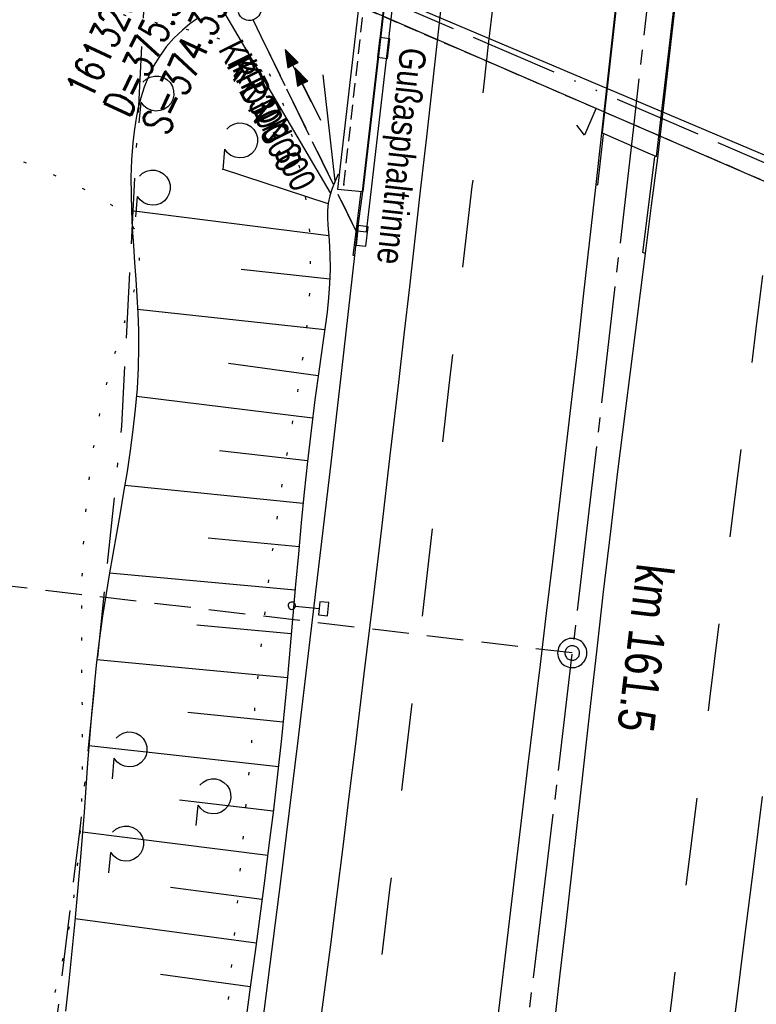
# Model space of a CAD drawing. Extents: x 510932 to 511602, y 463659 to 464636.
# Tile 21 of 81: x 511259 to 511309, y 464008 to 464076. Entities that reach past the tile are written whole.
import ezdxf

# ---------------------------------------------------------------- set-up
doc = ezdxf.new("R2010")
doc.units = 0
doc.header["$LTSCALE"] = 10
doc.header["$MEASUREMENT"] = 0
for name, pattern in [('ACAD_ISO13W100', [36, 12, -3, 12, -3, 0, -3, 0, -3]), ('ACAD_ISO16W100', [73, 15, -6.5, 15, -6.5, 15, -7, 1, -7]), ('ACHSE', [5.5, 4, -0.5, 0.5, -0.5]), ('LT00', [0]), ('LT02', [0.4, 0.2, -0.2]), ('LT07', [0.22, 0.02, -0.2]), ('LT12', [0.4, 0.3, -0.1]), ('LT17', [0.15, 0.1, -0.05]), ('STRICHLINIE2', [0.375, 0.25, -0.125])]:
    doc.linetypes.add(name, pattern=pattern)
doc.layers.get('0').update_dxf_attribs({"linetype": 'LT00'})
for name, color, linetype in [('--EK_FBR', 1, 'LT00'), ('--EK_Halt-Pfeil', 4, 'LT00'), ('--EK_Haltung', 7, 'STRICHLINIE2'), ('--EK_Haltung-Text', 140, 'LT00'), ('--EK_Schacht-Text', 5, 'LT00'), ('--EK_ST-93-1', 30, 'LT17'), ('--EL_DFK_AB_L', 21, 'LT00'), ('--EL_Halt-Pfeil', 4, 'LT00'), ('--EL_Haltung', 182, 'STRICHLINIE2'), ('--EL_Haltung-Text', 182, 'LT00'), ('-AX-093', 35, 'ACHSE'), ('-ST-93-1', 250, 'LT00'), ('-ST-93-5', 250, 'LT00'), ('BAB-KABEL', 220, 'ACAD_ISO16W100'), ('DFK_AB_L', 21, 'LT00'), ('DFK_KATASTER', 250, 'LT00'), ('DL', 182, 'LT12'), ('DL_PFEIL', 201, 'LT00'), ('DL_TEXT', 182, 'LT00'), ('GASLTG', 250, 'ACAD_ISO13W100'), ('GEHOELZ_SYMB', 252, 'Continuous'), ('RINNE_TEXT', 11, 'Continuous'), ('V104_AFBR_BAB', 250, 'LT00'), ('V104_BOESCH', 250, 'LT00'), ('V104_BOSCHUNG', 250, 'LT00'), ('V104_BR_KAPPE', 30, 'LT00'), ('V104_BR_WID', 30, 'LT17'), ('V104_GEHOELZ', 250, 'LT07'), ('V104_H_BORD', 8, 'LT00'), ('V104_LD_MARK', 250, 'LT00'), ('V104_LG_MARK', 250, 'LT02'), ('V104_RINNE', 182, 'LT00'), ('V104_SCHILD_K', 1, 'LT00'), ('V104_SINKK', 182, 'LT00'), ('V104_UK_DURCH', 182, 'LT00'), ('V104_VERDECKT', 253, 'LT00')]:
    doc.layers.add(name, color=color, linetype=linetype)
doc.styles.add('Arial', font='ARIAL.TTF')
doc.styles.add('Arial Fett', font='txt', dxfattribs={"width": 0.8})
doc.styles.add('Haltungsbeschriftung', font='ARIAL.TTF', dxfattribs={"width": 0.75})
doc.styles.add('schachtbeschriftung', font='romans.shx', dxfattribs={"width": 0.75, "height": 2})

# ---------------------------------------------------------------- blocks, each defined once
blk = doc.blocks.new('SYMB7052')
at = {"color": 0, "linetype": 'ByBlock'}
blk.add_lwpolyline([(0, 0), (0, 0.196), (0.076, 0.156)], dxfattribs=at)
blk = doc.blocks.new('SYMB1263')
at = {"color": 0, "linetype": 'ByBlock'}
for p, q in [((0.014231, 0.098982), (-0.014231, 0.098982)), ((-0.014231, -0.098982), (0.014232, -0.098982))]:
    blk.add_line(p, q, dxfattribs=at)
for points in [[(0, 0.1), (0, 0.75), (0.18, 0.75), (0.18, 1), (-0.18, 1), (-0.18, 0.75), (0, 0.75)], [(-0.014231, 0.098982), (-0.041542, 0.090963), (-0.065486, 0.075575), (-0.084125, 0.054064), (-0.095949, 0.028173), (-0.1, 0)], [(-0.1, 0), (-0.095949, -0.028173), (-0.084125, -0.054064), (-0.065486, -0.075575), (-0.041541, -0.090963), (-0.014231, -0.098982)], [(0.1, 0), (0.095949, 0.028173), (0.084125, 0.054064), (0.065486, 0.075575), (0.041541, 0.090963), (0.014231, 0.098982)], [(0.014232, -0.098982), (0.041542, -0.090963), (0.065486, -0.075575), (0.084125, -0.054064), (0.095949, -0.028173), (0.1, 0)]]:
    blk.add_lwpolyline(points, dxfattribs=at)
blk = doc.blocks.new('SYMB0011')
at = {"color": 0, "linetype": 'ByBlock'}
for p, q in [((0.5, 0), (-0.5, 0)), ((0, 0.5), (0, -0.5))]:
    blk.add_line(p, q, dxfattribs=at)
blk = doc.blocks.new('GEHOELZ_SYMB')
at = {"layer": 'GEHOELZ_SYMB'}
blk.add_line((0, 0), (1.4, 0), dxfattribs=at)
blk.add_lwpolyline([(-1.388, 0.017), (-1.612, 0.221), (-1.778, 0.474), (-1.876, 0.761), (-1.898, 1.063), (-1.844, 1.361), (-1.718, 1.636), (-1.526, 1.87), (-1.282, 2.05), (-1, 2.162), (-0.7, 2.2), (-0.4, 2.162), (-0.118, 2.05), (0.126, 1.87), (0.318, 1.636), (0.444, 1.361), (0.498, 1.063), (0.476, 0.761), (0.378, 0.474), (0.212, 0.221), (-0.012, 0.017)], dxfattribs=at)
blk = doc.blocks.new('SYMB0652')
at = {"color": 0, "linetype": 'ByBlock'}
blk.add_lwpolyline([(-0.15, -0.075), (0.15, -0.075), (0.15, 0.075), (-0.15, 0.075), (-0.15, -0.075)], dxfattribs=at)
blk = doc.blocks.new('SYMB1107')
at = {"color": 0, "linetype": 'ByBlock'}
for points in [[(-0.2, 0), (-0.196157, 0.039018), (-0.184776, 0.076537), (-0.166294, 0.111114), (-0.141421, 0.141421), (-0.111114, 0.166294), (-0.076537, 0.184776), (-0.039018, 0.196157), (0, 0.2)], [(0, 0.2), (0.039018, 0.196157), (0.076537, 0.184776), (0.111114, 0.166294), (0.141421, 0.141421), (0.166294, 0.111114), (0.184776, 0.076537), (0.196157, 0.039018), (0.2, 0)]]:
    blk.add_lwpolyline(points, dxfattribs=at)
blk = doc.blocks.new('SYMB0070')
at = {"color": 0, "linetype": 'ByBlock'}
for p, q in [((-0.5, 0), (0.2, 0)), ((0.5, 0), (0.2, 0.1)), ((0.2, 0.1), (0.2, 0)), ((0.468, 0), (0.21, 0.086)), ((0.21, 0.086), (0.21, -0.086)), ((0.21, -0.086), (0.468, 0)), ((0.22, -0.072), (0.437, 0)), ((0.23, -0.058), (0.405, 0)), ((0.24, -0.045), (0.374, 0)), ((0.342, 0), (0.25, 0.031)), ((0.25, 0.031), (0.25, -0.031)), ((0.25, -0.031), (0.342, 0)), ((0.26, -0.017), (0.31, 0)), ((0.27, -0.003), (0.279, 0))]:
    blk.add_line(p, q, dxfattribs=at)
for points in [[(0.2, 0), (0.2, -0.1), (0.5, 0)], [(0.437, 0), (0.22, 0.072), (0.22, -0.072)], [(0.405, 0), (0.23, 0.058), (0.23, -0.058)], [(0.374, 0), (0.24, 0.045), (0.24, -0.045)], [(0.31, 0), (0.26, 0.017), (0.26, -0.017)], [(0.279, 0), (0.27, 0.003), (0.27, -0.003)]]:
    blk.add_lwpolyline(points, dxfattribs=at)
blk = doc.blocks.new('SYMB2')
at = {"color": 0, "linetype": 'ByBlock', "flags": 128}
for points in [[(-0.031395, 0.499013), (-0.093691, 0.491144), (-0.154509, 0.475528), (-0.21289, 0.452414), (-0.267913, 0.422164), (-0.318712, 0.385257), (-0.364484, 0.342274), (-0.404509, 0.293893), (-0.438154, 0.240877), (-0.464888, 0.184062), (-0.484292, 0.124345), (-0.496058, 0.062667), (-0.5, 0)], [(0.5, 0), (0.496057, 0.062667), (0.484292, 0.124345), (0.464888, 0.184062), (0.438153, 0.240877), (0.404509, 0.293893), (0.364484, 0.342274), (0.318712, 0.385257), (0.267913, 0.422164), (0.21289, 0.452414), (0.154509, 0.475528), (0.093691, 0.491144), (0.031395, 0.499013), (-0.031395, 0.499013)], [(-0.5, 0), (-0.496058, -0.062667), (-0.484292, -0.124345), (-0.464888, -0.184062), (-0.438154, -0.240877), (-0.404509, -0.293893), (-0.364485, -0.342274), (-0.318712, -0.385257), (-0.267914, -0.422164), (-0.21289, -0.452414), (-0.154509, -0.475529), (-0.093691, -0.491144), (-0.031395, -0.499014), (0.031395, -0.499014)], [(0.031395, -0.499014), (0.093691, -0.491144), (0.154509, -0.475529), (0.21289, -0.452414), (0.267914, -0.422164), (0.318712, -0.385257), (0.364485, -0.342274), (0.404509, -0.293893), (0.438154, -0.240877), (0.464889, -0.184062), (0.484292, -0.124345), (0.496058, -0.062667), (0.5, 0)]]:
    blk.add_lwpolyline(points, dxfattribs=at)

msp = doc.modelspace()

# ---------------------------------------------------------------- linework, layer by layer
at = {"layer": '--EK_FBR'}
for points in [[(511299.841, 464079.6), (511298.526, 464067.893), (511298.141, 464064.396), (511297.72, 464060.579), (511297.295, 464056.762), (511296.865, 464052.946), (511296.429, 464049.131), (511296.02, 464045.621), (511295.605, 464042.112), (511295.186, 464038.603), (511294.763, 464035.095), (511294.339, 464031.586), (511293.915, 464028.078), (511293.492, 464024.57), (511293.01, 464020.549), (511292.529, 464016.527), (511292.048, 464012.505), (511291.564, 464008.484), (511291.074, 464004.464)], [(511303.814, 464078.936), (511302.355, 464066.221), (511301.94, 464062.948), (511301.523, 464059.675), (511301.177, 464056.98), (511300.83, 464054.284), (511300.486, 464051.589), (511300.145, 464048.893), (511299.638, 464044.785), (511299.144, 464040.676), (511298.661, 464036.565), (511298.186, 464032.453), (511297.718, 464028.341), (511297.254, 464024.228), (511296.867, 464020.785), (511296.48, 464017.343), (511296.092, 464013.901), (511295.7, 464010.459), (511295.303, 464007.018)], [(511275.409, 464007.174), (511276.016, 464011.981), (511276.618, 464016.789), (511277.215, 464021.597), (511277.805, 464026.406), (511278.568, 464032.721), (511279.319, 464039.038), (511280.058, 464045.356), (511280.787, 464051.675), (511281.688, 464059.535), (511281.876, 464061.23)]]:
    msp.add_lwpolyline(points, dxfattribs=at)
at = {"layer": '--EK_FBR', "flags": 128}
msp.add_lwpolyline([(511319.462, 464062.25), (511282.113, 464078.068)], dxfattribs=at)
at = {"layer": '--EK_Haltung'}
msp.add_line((511281.861, 464061.02), (511274.739, 464075.638), dxfattribs=at)
at = {"layer": '--EK_ST-93-1', "ltscale": 2.5}
msp.add_line((511296.537, 464032.377), (511256.807, 464037.099), dxfattribs=at)
at = {"layer": '--EL_DFK_AB_L'}
msp.add_line((511282.958, 464076.182), (511318.242, 464060.898), dxfattribs=at)
at = {"layer": '--EL_Haltung'}
msp.add_line((511281.861, 464061.02), (511274.739, 464075.638), dxfattribs=at)
at = {"layer": '-AX-093', "ltscale": 0.2}
msp.add_lwpolyline([(511311.545, 464168.899), (511308.958, 464143.746), (511306.292, 464118.601), (511303.546, 464093.465), (511300.721, 464068.338), (511297.816, 464043.22), (511294.832, 464018.111), (511291.768, 463993.012), (511288.625, 463967.922), (511285.403, 463942.843), (511282.101, 463917.774), (511278.72, 463892.715), (511275.259, 463867.668), (511271.72, 463842.631), (511268.101, 463817.606), (511264.403, 463792.592), (511260.626, 463767.59), (511256.77, 463742.6), (511252.835, 463717.623), (511248.821, 463692.658), (511247.529, 463684.785)], dxfattribs=at)
at = {"layer": 'BAB-KABEL', "ltscale": 0.03, "flags": 128}
msp.add_lwpolyline([(511317.465, 464607.329), (511317.473, 464606.228), (511316.723, 464592.274), (511316.629, 464590.682), (511316.534, 464580.247), (511316.816, 464565.638), (511316.264, 464552.985), (511315.796, 464537.2), (511315.445, 464531.469), (511315.327, 464529.598), (511314.626, 464523.401), (511311.802, 464485.481), (511308.492, 464450.379), (511305.835, 464420.717), (511305.165, 464407.759), (511306.652, 464404.454), (511304.998, 464384.959), (511303.841, 464369.925), (511300.645, 464352.334), (511298.282, 464339.432), (511296.682, 464319.532), (511291.988, 464294.764), (511287.949, 464273.112), (511283.781, 464252.255), (511281.435, 464241.806), (511280.264, 464232.828), (511294.327, 464230.457), (511294.717, 464228.766), (511293.726, 464222.49), (511287.744, 464190.703), (511285.096, 464177.547), (511281.462, 464159.476), (511275.729, 464140.751), (511269.413, 464120.985), (511266.044, 464112.943), (511255.375, 464088.861), (511267.408, 464079.396), (511265.737, 464047.875), (511262.919, 464020.572), (511259.715, 463994.299), (511255.362, 463960.849), (511252.282, 463940.059), (511247.673, 463921.512), (511241.775, 463907.503), (511231.564, 463882.874), (511247.706, 463873.301), (511242.799, 463840.155), (511239.518, 463814.195), (511229.003, 463807.426), (511220.359, 463795.988), (511228.062, 463774.69), (511221.047, 463738.687), (511215.668, 463709.215), (511211.017, 463688.301)], dxfattribs=at)
at = {"layer": 'DFK_AB_L'}
msp.add_line((511282.958, 464076.182), (511318.242, 464060.898), dxfattribs=at)
at = {"layer": 'DL'}
msp.add_line((511281.861, 464061.02), (511274.739, 464075.638), dxfattribs=at)
at = {"layer": 'GASLTG', "ltscale": 0.05, "flags": 128}
msp.add_lwpolyline([(511203.463, 464214.48), (511201.616, 464203.803), (511199.401, 464193.283), (511199.332, 464192.908), (511196.839, 464179.254), (511182.466, 464184.455), (511179.131, 464178.023), (511178.158, 464178.578), (511177.278, 464179.225), (511170.736, 464169.533), (511170.504, 464169.764), (511165.406, 464160.955), (511160.357, 464153.457), (511178.099, 464141.767), (511195.763, 464129.156), (511214.029, 464115.344), (511220.95, 464110.411), (511230.909, 464102.589), (511240.79, 464097.391), (511263.772, 464086.457), (511282.479, 464077.605), (511323.407, 464059.961), (511351.803, 464047.017), (511381.532, 464036.245), (511418.745, 464023.591), (511468.265, 464014.102), (511492.148, 464010.726), (511494.01, 464010.376), (511507.292, 464008.514)], dxfattribs=at)
at = {"layer": 'V104_AFBR_BAB'}
for points in [[(511299.841, 464079.6), (511298.526, 464067.893), (511298.141, 464064.396), (511297.72, 464060.579), (511297.295, 464056.762), (511296.865, 464052.946), (511296.429, 464049.131), (511296.02, 464045.621), (511295.605, 464042.112), (511295.186, 464038.603), (511294.763, 464035.095), (511294.339, 464031.586), (511293.915, 464028.078), (511293.492, 464024.57), (511293.01, 464020.549), (511292.529, 464016.527), (511292.048, 464012.505), (511291.564, 464008.484), (511291.074, 464004.464)], [(511303.814, 464078.936), (511302.355, 464066.221), (511301.94, 464062.948), (511301.523, 464059.675), (511301.177, 464056.98), (511300.83, 464054.284), (511300.486, 464051.589), (511300.145, 464048.893), (511299.638, 464044.785), (511299.144, 464040.676), (511298.661, 464036.565), (511298.186, 464032.453), (511297.718, 464028.341), (511297.254, 464024.228), (511296.867, 464020.785), (511296.48, 464017.343), (511296.092, 464013.901), (511295.7, 464010.459), (511295.303, 464007.018)], [(511275.409, 464007.174), (511276.016, 464011.981), (511276.618, 464016.789), (511277.215, 464021.597), (511277.805, 464026.406), (511278.568, 464032.721), (511279.319, 464039.038), (511280.058, 464045.356), (511280.787, 464051.675), (511281.688, 464059.535), (511281.876, 464061.23)]]:
    msp.add_lwpolyline(points, dxfattribs=at)
at = {"layer": 'V104_BOESCH'}
for points in [[(511270.947, 464075.729), (511270.414, 464075.359), (511269.91, 464074.947), (511269.33, 464074.391), (511268.802, 464073.787), (511268.33, 464073.143), (511267.918, 464072.461), (511267.578, 464071.769), (511267.293, 464071.052), (511267.059, 464070.313), (511266.869, 464069.558), (511266.718, 464068.79), (511266.603, 464068.015), (511266.516, 464067.236), (511266.431, 464066.064), (511266.392, 464064.893), (511266.393, 464063.725), (511266.425, 464062.558), (511266.481, 464061.393), (511266.554, 464060.23), (511266.636, 464059.068), (511266.719, 464057.907), (511266.797, 464056.748), (511266.86, 464055.59), (511266.902, 464054.433), (511266.916, 464053.277), (511266.885, 464051.86), (511266.806, 464050.445), (511266.684, 464049.03), (511266.525, 464047.616), (511266.336, 464046.203), (511266.122, 464044.79), (511265.89, 464043.377), (511265.646, 464041.964), (511265.395, 464040.55), (511265.144, 464039.136), (511264.898, 464037.722), (511264.664, 464036.306), (511264.448, 464034.889), (511264.222, 464033.22), (511264.024, 464031.549), (511263.85, 464029.877), (511263.696, 464028.204), (511263.556, 464026.53), (511263.427, 464024.855), (511263.304, 464023.18), (511263.182, 464021.506), (511263.057, 464019.832), (511262.924, 464018.158), (511262.747, 464016.106), (511262.554, 464014.055), (511262.349, 464012.005), (511262.136, 464009.955), (511261.918, 464007.906)], [(511280.555, 464065.1), (511280.338, 464064.611), (511280.138, 464064.119), (511279.973, 464063.622), (511279.859, 464063.117), (511279.809, 464062.623), (511279.807, 464062.121), (511279.836, 464061.614), (511279.883, 464061.104), (511279.93, 464060.593), (511279.985, 464059.601), (511279.992, 464058.614), (511279.956, 464057.631), (511279.885, 464056.65), (511279.785, 464055.672), (511279.664, 464054.696), (511279.529, 464053.721), (511279.386, 464052.747), (511279.243, 464051.773), (511278.954, 464049.675), (511278.692, 464047.575), (511278.452, 464045.473), (511278.231, 464043.37), (511278.025, 464041.265), (511277.83, 464039.159), (511277.642, 464037.053), (511277.456, 464034.946), (511277.27, 464032.84), (511277.079, 464030.734), (511276.879, 464028.629), (511276.667, 464026.526), (511276.402, 464024.097), (511276.119, 464021.669), (511275.82, 464019.243), (511275.51, 464016.819), (511275.19, 464014.395), (511274.866, 464011.972), (511274.539, 464009.549), (511274.214, 464007.125)]]:
    msp.add_lwpolyline(points, dxfattribs=at)
at = {"layer": 'V104_BOSCHUNG'}
for p, q in [((511280.033, 464063.821), (511272.576, 464076.486)), ((511280.335, 464064.611), (511279.51, 464071.874)), ((511279.852, 464063.07), (511272.648, 464065.44)), ((511279.904, 464060.881), (511266.424, 464062.591)), ((511279.97, 464057.915), (511273.914, 464058.59)), ((511279.631, 464054.454), (511266.847, 464055.854)), ((511279.179, 464051.322), (511273.046, 464052.151)), ((511278.794, 464048.413), (511266.764, 464049.91)), ((511278.457, 464045.51), (511272.441, 464046.181)), ((511278.154, 464042.59), (511265.964, 464043.819)), ((511277.874, 464039.642), (511271.658, 464040.229)), ((511277.609, 464036.68), (511264.916, 464037.825)), ((511277.346, 464033.691), (511270.894, 464034.273)), ((511277.074, 464030.678), (511264.064, 464031.903)), ((511276.781, 464027.64), (511270.273, 464028.305)), ((511276.459, 464024.605), (511263.517, 464026.032)), ((511276.106, 464021.56), (511269.702, 464022.331)), ((511275.732, 464018.544), (511263.081, 464020.145)), ((511275.341, 464015.531), (511269.092, 464016.36)), ((511274.943, 464012.544), (511262.569, 464014.213)), ((511274.542, 464009.571), (511268.406, 464010.398))]:
    msp.add_line(p, q, dxfattribs=at)
at = {"layer": 'V104_BR_KAPPE'}
for points in [[(511287.5, 464110.491), (511285.793, 464110.608), (511284.557, 464099.266), (511282.59, 464082.211), (511280.5, 464064.063), (511282.209, 464063.909), (511284.299, 464082.042), (511286.273, 464099.445), (511287.5, 464110.491)], [(511298.572, 464067.924), (511299.878, 464067.345), (511301.55, 464066.618), (511302.291, 464066.303), (511303.773, 464078.948), (511305.105, 464090.429), (511303.999, 464090.874), (511302.217, 464091.688), (511301.385, 464092.047), (511299.89, 464079.557), (511298.572, 464067.924)]]:
    msp.add_lwpolyline(points, dxfattribs=at)
at = {"layer": 'V104_BR_WID'}
msp.add_lwpolyline([(511280.937, 464064.365), (511282.29, 464076.455), (511319.008, 464060.59), (511317.626, 464048.737)], dxfattribs=at)
at = {"layer": 'V104_GEHOELZ', "flags": 128}
msp.add_lwpolyline([(511211.675, 464089.159), (511211.846, 464089.707), (511212, 464090.261), (511212.127, 464090.821), (511212.219, 464091.391), (511212.264, 464091.973), (511212.254, 464092.569), (511212.189, 464093.127), (511212.071, 464093.686), (511211.903, 464094.233), (511211.686, 464094.756), (511211.422, 464095.242), (511211.113, 464095.678), (511210.761, 464096.052), (511210.369, 464096.35), (511209.927, 464096.569), (511209.448, 464096.706), (511208.939, 464096.773), (511208.403, 464096.78), (511207.845, 464096.74), (511207.27, 464096.663), (511206.683, 464096.561), (511206.089, 464096.444), (511205.492, 464096.324), (511204.24, 464096.092), (511203, 464095.889), (511201.773, 464095.705), (511200.562, 464095.535), (511199.368, 464095.37), (511198.194, 464095.202), (511197.041, 464095.025), (511195.912, 464094.831), (511194.809, 464094.611), (511193.733, 464094.36), (511192.686, 464094.068), (511191.672, 464093.729), (511190.69, 464093.334), (511189.745, 464092.877), (511188.837, 464092.35), (511187.914, 464091.706), (511187.035, 464090.981), (511186.197, 464090.181), (511185.4, 464089.312), (511184.642, 464088.381), (511183.921, 464087.394), (511183.236, 464086.358), (511182.586, 464085.278), (511181.969, 464084.162), (511181.383, 464083.017), (511180.828, 464081.847), (511180.301, 464080.66), (511179.801, 464079.463), (511179.327, 464078.261), (511178.574, 464076.214), (511177.888, 464074.171), (511177.264, 464072.134), (511176.7, 464070.1), (511176.191, 464068.07), (511175.733, 464066.042), (511175.323, 464064.015), (511174.957, 464061.99), (511174.632, 464059.965), (511174.342, 464057.939), (511174.086, 464055.913), (511173.858, 464053.884), (511173.655, 464051.853), (511173.474, 464049.819), (511173.31, 464047.781), (511173.115, 464045.084), (511172.941, 464042.379), (511172.785, 464039.667), (511172.645, 464036.95), (511172.517, 464034.226), (511172.398, 464031.498), (511172.286, 464028.766), (511172.178, 464026.031), (511172.07, 464023.293), (511171.961, 464020.553), (511171.846, 464017.811), (511171.724, 464015.069), (511171.591, 464012.328), (511171.445, 464009.586), (511171.282, 464006.847), (511171.099, 464004.109), (511170.895, 464001.374), (511170.665, 463998.643), (511170.396, 463995.793), (511170.099, 463992.948), (511169.776, 463990.106), (511169.43, 463987.269), (511169.063, 463984.434), (511168.678, 463981.603), (511168.277, 463978.775), (511167.862, 463975.95), (511167.437, 463973.127), (511167.003, 463970.306), (511166.563, 463967.487), (511166.152, 463964.871), (511165.74, 463962.255), (511165.333, 463959.638), (511164.932, 463957.019), (511164.542, 463954.396), (511164.166, 463951.769), (511163.807, 463949.136), (511163.469, 463946.496), (511163.174, 463944.027), (511162.899, 463941.553), (511162.642, 463939.077), (511162.401, 463936.603), (511162.175, 463934.131), (511161.964, 463931.665), (511161.764, 463929.208), (511161.576, 463926.762), (511161.397, 463924.33), (511161.276, 463922.619), (511161.16, 463920.912), (511161.052, 463919.206), (511160.952, 463917.496), (511160.862, 463915.779), (511160.785, 463914.051), (511160.72, 463912.307), (511160.67, 463910.545), (511160.637, 463908.759), (511160.622, 463906.947), (511160.626, 463905.104), (511160.638, 463904.096), (511160.662, 463903.084), (511160.705, 463902.073), (511160.772, 463901.07), (511160.871, 463900.081), (511161.006, 463899.11), (511161.185, 463898.164), (511161.414, 463897.249), (511161.698, 463896.371), (511162.045, 463895.535), (511162.459, 463894.747), (511162.948, 463894.014), (511163.522, 463893.332), (511164.171, 463892.707), (511164.887, 463892.136), (511165.663, 463891.615), (511166.491, 463891.139), (511167.364, 463890.704), (511168.274, 463890.308), (511169.215, 463889.946), (511170.177, 463889.613), (511171.155, 463889.307), (511172.139, 463889.023), (511173.124, 463888.757), (511174.939, 463888.302), (511176.731, 463887.897), (511178.505, 463887.542), (511180.262, 463887.239), (511182.009, 463886.988), (511183.747, 463886.789), (511185.482, 463886.642), (511187.217, 463886.548), (511188.955, 463886.508), (511190.424, 463886.515), (511191.898, 463886.555), (511193.377, 463886.621), (511194.86, 463886.71), (511196.347, 463886.814), (511197.838, 463886.929), (511199.331, 463887.048), (511200.828, 463887.166), (511202.328, 463887.278), (511203.829, 463887.378), (511205.333, 463887.461), (511206.838, 463887.52), (511208.344, 463887.551), (511209.852, 463887.547), (511211.36, 463887.503), (511212.868, 463887.414), (511214.376, 463887.273), (511215.884, 463887.076), (511216.747, 463886.937), (511217.608, 463886.786), (511218.469, 463886.632), (511219.327, 463886.483), (511220.183, 463886.347), (511221.035, 463886.233), (511221.884, 463886.15), (511222.728, 463886.106), (511223.567, 463886.109), (511224.401, 463886.168), (511225.466, 463886.336), (511226.518, 463886.604), (511227.554, 463886.964), (511228.572, 463887.408), (511229.567, 463887.929), (511230.539, 463888.52), (511231.483, 463889.172), (511232.397, 463889.878), (511233.278, 463890.632), (511234.123, 463891.424), (511234.93, 463892.248), (511235.696, 463893.096), (511236.708, 463894.329), (511237.637, 463895.596), (511238.489, 463896.897), (511239.27, 463898.233), (511239.985, 463899.604), (511240.64, 463901.01), (511241.242, 463902.453), (511241.795, 463903.932), (511242.307, 463905.448), (511242.782, 463907.001), (511243.226, 463908.593), (511243.454, 463909.459), (511243.683, 463910.33), (511243.918, 463911.197), (511244.166, 463912.054), (511244.436, 463912.894), (511244.734, 463913.71), (511245.066, 463914.495), (511245.44, 463915.242), (511245.862, 463915.943), (511246.34, 463916.592), (511246.881, 463917.181), (511247.491, 463917.704), (511248.012, 463918.06), (511248.571, 463918.379), (511249.16, 463918.67), (511249.771, 463918.939), (511250.395, 463919.194), (511251.025, 463919.443), (511251.653, 463919.693), (511252.272, 463919.951), (511252.872, 463920.225), (511253.446, 463920.523), (511253.986, 463920.851), (511254.485, 463921.218), (511254.934, 463921.631), (511255.356, 463922.133), (511255.719, 463922.69), (511256.031, 463923.293), (511256.299, 463923.936), (511256.533, 463924.609), (511256.738, 463925.307), (511256.924, 463926.02), (511257.098, 463926.742), (511257.269, 463927.465), (511257.645, 463928.994), (511258.038, 463930.494), (511258.445, 463931.97), (511258.861, 463933.425), (511259.286, 463934.862), (511259.715, 463936.286), (511260.145, 463937.698), (511260.574, 463939.103), (511260.999, 463940.505), (511261.417, 463941.906), (511261.824, 463943.311), (511262.218, 463944.722), (511262.76, 463946.777), (511263.271, 463948.851), (511263.755, 463950.941), (511264.215, 463953.046), (511264.653, 463955.163), (511265.075, 463957.29), (511265.481, 463959.425), (511265.876, 463961.565), (511266.263, 463963.707), (511266.645, 463965.85), (511267.025, 463967.992), (511267.502, 463970.668), (511267.978, 463973.338), (511268.45, 463976.005), (511268.917, 463978.669), (511269.375, 463981.332), (511269.822, 463983.995), (511270.254, 463986.659), (511270.67, 463989.325), (511271.067, 463991.995), (511271.441, 463994.669), (511271.815, 463997.535), (511272.163, 464000.407), (511272.488, 464003.283), (511272.794, 464006.161), (511273.083, 464009.041), (511273.359, 464011.92), (511273.623, 464014.798), (511273.879, 464017.673), (511274.082, 464019.985), (511274.284, 464022.295), (511274.49, 464024.604), (511274.701, 464026.912), (511274.921, 464029.221), (511275.153, 464031.53), (511275.401, 464033.841), (511275.666, 464036.154), (511275.953, 464038.47), (511276.264, 464040.791), (511276.603, 464043.116), (511276.972, 464045.446), (511277.193, 464046.756), (511277.418, 464048.067), (511277.641, 464049.378), (511277.858, 464050.689), (511278.061, 464052), (511278.245, 464053.308), (511278.403, 464054.615), (511278.531, 464055.918), (511278.621, 464057.217), (511278.668, 464058.512), (511278.666, 464059.801), (511278.609, 464061.084), (511278.491, 464062.361), (511278.352, 464063.364), (511278.177, 464064.365), (511277.97, 464065.367), (511277.737, 464066.374), (511277.482, 464067.388), (511277.212, 464068.412), (511277.041, 464069.039), (511276.858, 464069.662), (511276.656, 464070.271), (511276.427, 464070.856), (511276.164, 464071.409), (511275.86, 464071.919), (511275.393, 464072.509), (511274.85, 464073.021), (511274.24, 464073.462), (511273.569, 464073.842), (511272.846, 464074.169), (511272.079, 464074.451), (511271.274, 464074.698), (511270.44, 464074.918), (511269.585, 464075.119), (511268.716, 464075.31), (511267.841, 464075.501), (511266.968, 464075.698), (511266.104, 464075.912), (511265.257, 464076.151), (511264.093, 464076.545), (511262.975, 464077), (511261.899, 464077.51), (511260.86, 464078.069), (511259.853, 464078.67), (511258.875, 464079.307), (511257.92, 464079.973), (511256.985, 464080.663), (511256.065, 464081.37), (511255.155, 464082.088), (511254.251, 464082.81), (511253.349, 464083.53), (511252.444, 464084.242), (511251.532, 464084.939), (511250.608, 464085.615), (511249.668, 464086.265), (511248.707, 464086.88), (511247.722, 464087.456), (511246.707, 464087.985), (511245.658, 464088.462), (511244.571, 464088.881), (511243.442, 464089.234), (511242.265, 464089.515), (511241.037, 464089.719), (511239.753, 464089.839), (511238.408, 464089.868), (511237.275, 464089.823), (511236.108, 464089.717), (511234.914, 464089.556), (511233.703, 464089.342), (511232.483, 464089.078), (511231.261, 464088.769), (511230.046, 464088.418), (511228.847, 464088.028), (511227.671, 464087.603), (511226.527, 464087.147), (511225.423, 464086.662), (511224.367, 464086.154), (511223.368, 464085.624), (511222.433, 464085.077), (511221.571, 464084.516), (511220.791, 464083.945), (511220.1, 464083.367), (511219.507, 464082.785), (511219.019, 464082.204), (511218.646, 464081.627), (511218.396, 464081.057), (511218.276, 464080.498), (511218.295, 464079.954), (511218.461, 464079.427), (511218.738, 464078.974), (511219.13, 464078.537), (511219.626, 464078.116), (511220.217, 464077.711), (511220.891, 464077.321), (511221.64, 464076.946), (511222.453, 464076.585), (511223.32, 464076.238), (511224.23, 464075.903), (511225.174, 464075.582), (511226.142, 464075.272), (511227.124, 464074.974), (511228.11, 464074.687), (511229.088, 464074.41), (511230.834, 464073.931), (511232.529, 464073.482), (511234.176, 464073.059), (511235.779, 464072.658), (511237.342, 464072.275), (511238.868, 464071.907), (511240.362, 464071.55), (511241.826, 464071.2), (511243.265, 464070.853), (511244.682, 464070.506), (511246.08, 464070.155), (511247.465, 464069.796), (511248.839, 464069.425), (511250.205, 464069.039), (511251.569, 464068.634), (511252.932, 464068.206), (511254.3, 464067.752), (511255.676, 464067.267), (511257.063, 464066.748), (511258.465, 464066.191), (511259.886, 464065.592), (511261.329, 464064.948), (511262.799, 464064.255), (511263.406, 464063.956), (511264.005, 464063.643), (511264.581, 464063.314), (511265.12, 464062.962), (511265.61, 464062.585), (511266.036, 464062.177), (511266.385, 464061.735), (511266.667, 464061.207), (511266.849, 464060.637), (511266.942, 464060.028), (511266.957, 464059.386), (511266.904, 464058.714), (511266.792, 464058.017), (511266.634, 464057.299), (511266.438, 464056.564), (511266.215, 464055.817), (511265.975, 464055.063), (511265.729, 464054.304), (511265.488, 464053.546), (511264.986, 464051.829), (511264.554, 464050.136), (511264.188, 464048.465), (511263.883, 464046.816), (511263.633, 464045.186), (511263.433, 464043.575), (511263.278, 464041.98), (511263.162, 464040.4), (511263.082, 464038.835), (511263.031, 464037.281), (511263.004, 464035.739), (511262.997, 464034.206), (511263.003, 464032.68), (511263.018, 464031.162), (511263.037, 464029.648), (511263.054, 464028.137), (511263.065, 464026.629), (511263.064, 464025.122), (511263.045, 464023.613), (511263.005, 464022.102), (511262.937, 464020.587), (511262.836, 464019.067), (511262.698, 464017.54), (511262.485, 464015.761), (511262.215, 464013.976), (511261.886, 464012.188), (511261.5, 464010.401), (511261.056, 464008.619), (511260.554, 464006.848), (511259.994, 464005.091), (511259.377, 464003.351), (511258.7, 464001.634), (511257.966, 463999.944), (511257.174, 463998.284), (511256.323, 463996.659), (511255.35, 463994.966), (511254.313, 463993.317), (511253.215, 463991.712), (511252.057, 463990.151), (511250.843, 463988.635), (511249.71, 463987.314), (511248.539, 463986.026), (511247.332, 463984.768), (511246.094, 463983.537), (511244.83, 463982.332), (511243.543, 463981.149), (511242.238, 463979.986), (511240.919, 463978.841), (511239.59, 463977.71), (511238.255, 463976.592), (511236.919, 463975.483), (511235.585, 463974.382), (511234.319, 463973.336), (511233.058, 463972.29), (511231.804, 463971.239), (511230.556, 463970.178), (511229.313, 463969.103), (511228.077, 463968.01), (511226.846, 463966.893), (511225.621, 463965.748), (511224.401, 463964.571), (511223.187, 463963.357), (511222.472, 463962.622), (511221.757, 463961.88), (511221.038, 463961.138), (511220.314, 463960.403), (511219.582, 463959.684), (511218.84, 463958.987), (511218.084, 463958.32), (511217.313, 463957.69), (511216.525, 463957.104), (511215.716, 463956.571), (511214.884, 463956.097), (511214.027, 463955.689), (511213.142, 463955.356), (511212.227, 463955.104), (511211.285, 463954.94), (511210.318, 463954.86), (511209.333, 463954.863), (511208.337, 463954.943), (511207.336, 463955.099), (511206.34, 463955.326), (511205.353, 463955.622), (511204.384, 463955.984), (511203.44, 463956.407), (511202.528, 463956.89), (511201.654, 463957.428), (511200.827, 463958.018), (511200.053, 463958.658), (511199.354, 463959.326), (511198.707, 463960.034), (511198.107, 463960.777), (511197.55, 463961.552), (511197.03, 463962.353), (511196.543, 463963.176), (511196.083, 463964.018), (511195.645, 463964.874), (511195.225, 463965.74), (511194.544, 463967.217), (511193.902, 463968.71), (511193.303, 463970.217), (511192.751, 463971.737), (511192.25, 463973.27), (511191.803, 463974.815), (511191.416, 463976.37), (511191.091, 463977.936), (511190.834, 463979.498), (511190.637, 463981.069), (511190.495, 463982.646), (511190.403, 463984.231), (511190.356, 463985.821), (511190.348, 463987.417), (511190.374, 463989.017), (511190.428, 463990.62), (511190.506, 463992.227), (511190.601, 463993.835), (511190.71, 463995.445), (511190.825, 463997.056), (511190.942, 463998.666), (511191.056, 464000.276), (511191.162, 464001.884), (511191.253, 464003.489), (511191.343, 464005.528), (511191.405, 464007.563), (511191.444, 464009.594), (511191.463, 464011.623), (511191.467, 464013.651), (511191.459, 464015.677), (511191.443, 464017.704), (511191.423, 464019.732), (511191.403, 464021.761), (511191.387, 464023.793), (511191.379, 464025.829), (511191.383, 464027.869), (511191.402, 464029.915), (511191.437, 464031.802), (511191.493, 464033.693), (511191.573, 464035.584), (511191.68, 464037.474), (511191.819, 464039.361), (511191.993, 464041.243), (511192.207, 464043.117), (511192.462, 464044.981), (511192.765, 464046.833), (511193.117, 464048.671), (511193.523, 464050.493), (511193.986, 464052.296), (511194.511, 464054.08), (511195.1, 464055.84), (511195.691, 464057.411), (511196.332, 464058.964), (511197.019, 464060.501), (511197.746, 464062.023), (511198.508, 464063.533), (511199.3, 464065.032), (511200.116, 464066.522), (511200.951, 464068.006), (511201.8, 464069.485), (511202.658, 464070.961), (511203.518, 464072.436), (511204.376, 464073.912), (511205.227, 464075.392), (511206.065, 464076.876), (511206.885, 464078.367), (511207.682, 464079.867), (511208.45, 464081.377), (511209.184, 464082.9), (511209.879, 464084.438), (511210.529, 464085.993), (511211.13, 464087.566), (511211.675, 464089.159)], dxfattribs=at)
at = {"layer": 'V104_H_BORD'}
for points in [[(511298.141, 464064.396), (511298.286, 464064.368), (511298.671, 464067.795)], [(511301.523, 464059.675), (511301.365, 464059.739), (511302.18, 464066.29)], [(511281.688, 464059.535), (511281.566, 464059.543), (511282.119, 464063.907)]]:
    msp.add_lwpolyline(points, dxfattribs=at)
at = {"layer": 'V104_LD_MARK'}
for points in [[(511287.818, 464078.731), (511287.404, 464075.037), (511286.987, 464071.344), (511286.57, 464067.65), (511286.152, 464063.957), (511285.782, 464060.68), (511285.412, 464057.404), (511285.04, 464054.128), (511284.665, 464050.852), (511284.087, 464045.878), (511283.499, 464040.904), (511282.904, 464035.932), (511282.303, 464030.96), (511281.697, 464025.989), (511281.277, 464022.562), (511280.855, 464019.135), (511280.426, 464015.709), (511279.991, 464012.284), (511279.547, 464008.861), (511279.091, 464005.438)], [(511300.865, 463955.208), (511301.671, 463961.172), (511302.466, 463967.138), (511303.249, 463973.105), (511304.023, 463979.073), (511304.524, 463982.98), (511305.022, 463986.887), (511305.519, 463990.794), (511306.014, 463994.701), (511306.509, 463998.609), (511307.117, 464003.401), (511307.727, 464008.194), (511308.335, 464012.986), (511308.943, 464017.778), (511309.548, 464022.571)]]:
    msp.add_lwpolyline(points, dxfattribs=at)
at = {"layer": 'V104_LG_MARK', "ltscale": 3, "flags": 128}
for points in [[(511333.09, 464602.857), (511332.999, 464600.622), (511332.904, 464598.387), (511332.809, 464596.299), (511332.709, 464594.211), (511332.606, 464592.123), (511332.505, 464590.035), (511332.406, 464587.947), (511332.303, 464585.658), (511332.204, 464583.368), (511332.103, 464581.079), (511331.924, 464577.218), (511331.733, 464573.357), (511331.533, 464569.497), (511331.326, 464565.637), (511331.115, 464561.778), (511330.902, 464557.918), (511330.65, 464553.347), (511330.398, 464548.777), (511330.144, 464544.206), (511329.889, 464539.636), (511329.63, 464535.066), (511329.282, 464529.034), (511328.928, 464523.002), (511328.568, 464516.971), (511328.203, 464510.94), (511327.867, 464505.443), (511327.529, 464499.946), (511327.19, 464494.45), (511326.85, 464488.953), (511326.528, 464483.725), (511326.205, 464478.497), (511325.88, 464473.269), (511325.552, 464468.041), (511325.219, 464462.814), (511324.902, 464457.915), (511324.581, 464453.017), (511324.257, 464448.119), (511323.93, 464443.221), (511323.603, 464438.323), (511323.267, 464433.298), (511322.929, 464428.274), (511322.588, 464423.249), (511322.242, 464418.226), (511321.89, 464413.202), (511321.562, 464408.617), (511321.229, 464404.033), (511320.891, 464399.449), (511320.551, 464394.865), (511320.209, 464390.281), (511319.86, 464385.613), (511319.51, 464380.946), (511319.157, 464376.279), (511318.8, 464371.612), (511318.439, 464366.945), (511318.085, 464362.441), (511317.728, 464357.938), (511317.367, 464353.435), (511317.004, 464348.933), (511316.64, 464344.43), (511316.228, 464339.334), (511315.815, 464334.237), (511315.4, 464329.141), (511314.983, 464324.045), (511314.562, 464318.949), (511313.941, 464311.517), (511313.311, 464304.086), (511312.671, 464296.655), (511312.102, 464290.14), (511311.526, 464283.625), (511310.944, 464277.111), (511310.357, 464270.598), (511309.778, 464264.222), (511309.197, 464257.846), (511308.614, 464251.47), (511308.03, 464245.094), (511307.583, 464240.211), (511307.136, 464235.328), (511306.687, 464230.446), (511306.235, 464225.563), (511305.78, 464220.681), (511305.308, 464215.671), (511304.832, 464210.662), (511304.353, 464205.653), (511303.871, 464200.645), (511303.389, 464195.636), (511302.817, 464189.696), (511302.243, 464183.755), (511301.666, 464177.816), (511301.086, 464171.876), (511300.499, 464165.923), (511299.909, 464159.97), (511299.316, 464154.018), (511298.721, 464148.066), (511298.237, 464143.229), (511297.752, 464138.392), (511297.265, 464133.555), (511296.774, 464128.719), (511296.277, 464123.883), (511295.827, 464119.555), (511295.371, 464115.228), (511294.906, 464110.902), (511294.433, 464106.577), (511294.103, 464103.614), (511293.771, 464100.651), (511293.438, 464097.689), (511293.108, 464094.726), (511292.792, 464091.859), (511292.479, 464088.992), (511292.166, 464086.125), (511291.851, 464083.258), (511291.533, 464080.392), (511291.181, 464077.272), (511290.825, 464074.153), (511290.466, 464071.034), (511289.684, 464064.244), (511288.901, 464057.454), (511288.116, 464050.664), (511287.147, 464042.329), (511286.17, 464033.994), (511285.186, 464025.661), (511284.636, 464021.031), (511284.083, 464016.401), (511283.53, 464011.772)], [(511257.153, 463683.858), (511257.551, 463686.35), (511258.249, 463690.727), (511258.946, 463695.104), (511259.705, 463699.866), (511260.465, 463704.628), (511261.223, 463709.39), (511261.979, 463714.153), (511262.731, 463718.916), (511263.66, 463724.84), (511264.582, 463730.764), (511265.5, 463736.689), (511266.415, 463742.615), (511267.689, 463750.887), (511268.96, 463759.16), (511270.227, 463767.433), (511271.096, 463773.121), (511271.962, 463778.81), (511272.826, 463784.499), (511273.686, 463790.189), (511274.86, 463798.002), (511276.026, 463805.817), (511277.181, 463813.633), (511278.315, 463821.384), (511279.438, 463829.136), (511280.548, 463836.89), (511281.261, 463841.922), (511281.969, 463846.956), (511282.674, 463851.989), (511283.375, 463857.023), (511284.074, 463862.058), (511285.127, 463869.66), (511286.177, 463877.263), (511287.224, 463884.866), (511288.029, 463890.732), (511288.83, 463896.599), (511289.626, 463902.467), (511290.416, 463908.335), (511291.204, 463914.239), (511291.986, 463920.144), (511292.763, 463926.049), (511293.537, 463931.955), (511294.595, 463940.058), (511295.649, 463948.161), (511296.701, 463956.264), (511297.358, 463961.333), (511298.012, 463966.402), (511298.664, 463971.472), (511299.31, 463976.542), (511299.951, 463981.613), (511300.386, 463985.089), (511300.819, 463988.565), (511301.251, 463992.042), (511301.683, 463995.518), (511302.116, 463998.994), (511302.721, 464003.817), (511303.331, 464008.64), (511303.942, 464013.462), (511304.554, 464018.285), (511305.166, 464023.107), (511305.937, 464029.212), (511306.706, 464035.318), (511307.472, 464041.424), (511308.236, 464047.53), (511308.686, 464051.136), (511309.135, 464054.742), (511309.581, 464058.349), (511310.024, 464061.956), (511310.461, 464065.564), (511311.258, 464072.271), (511312.034, 464078.98), (511312.432, 464082.487), (511312.825, 464085.995), (511313.214, 464089.504), (511313.753, 464094.411), (511314.287, 464099.318), (511314.817, 464104.226), (511315.168, 464107.49)]]:
    msp.add_lwpolyline(points, dxfattribs=at)
at = {"layer": 'V104_RINNE'}
msp.add_line((511281.876, 464061.23), (511282.226, 464063.902), dxfattribs=at)
msp.add_lwpolyline([(511281.876, 464061.23), (511282.493, 464061.163), (511282.81, 464063.879), (511284.982, 464082.804), (511286.9, 464099.423), (511288.125, 464110.395), (511288.363, 464112.916), (511287.834, 464113)], dxfattribs=at)
at = {"layer": 'V104_RINNE', "flags": 128}
msp.add_lwpolyline([(511287.553, 464110.504), (511286.29, 464099.438), (511284.316, 464082.035), (511282.226, 464063.902)], dxfattribs=at)
at = {"layer": 'V104_VERDECKT', "flags": 128}
msp.add_lwpolyline([(511319.462, 464062.25), (511282.113, 464078.068)], dxfattribs=at)

# ---------------------------------------------------------------- block references
at = {"layer": '--EK_Halt-Pfeil', "xscale": 3.999999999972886, "yscale": 4.000000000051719, "zscale": 4, "rotation": 116.2889}
msp.add_blockref('SYMB0070', (511278.474, 464070.565), dxfattribs=at)
at = {"layer": '--EL_Halt-Pfeil', "xscale": 3.999999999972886, "yscale": 4.000000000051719, "zscale": 4, "rotation": 116.2889}
msp.add_blockref('SYMB0070', (511277.812, 464071.825), dxfattribs=at)
at = {"layer": '-ST-93-1', "rotation": 274.1956499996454}
msp.add_blockref('SYMB2', (511296.537, 464032.377), dxfattribs=at)
at = {"layer": '-ST-93-5', "xscale": 1.999999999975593, "yscale": 2, "zscale": 2, "rotation": 274.1956499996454}
msp.add_blockref('SYMB2', (511296.537, 464032.377), dxfattribs=at)
at = {"layer": 'DFK_KATASTER', "xscale": 10, "yscale": 10, "zscale": 10, "rotation": 156.5792199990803}
msp.add_blockref('SYMB7052', (511298.16, 464069.57), dxfattribs=at)
at = {"layer": 'DL_PFEIL', "xscale": 3.999999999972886, "yscale": 4.000000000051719, "zscale": 4, "rotation": 116.2889}
msp.add_blockref('SYMB0070', (511277.812, 464071.825), dxfattribs=at)
at = {"layer": 'GEHOELZ_SYMB', "rotation": 264.7376999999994}
for p in [(511267.06, 464070.002), (511272.787, 464066.794), (511266.821, 464063.568), (511265.23, 464025.182), (511270.957, 464021.975), (511264.992, 464018.749)]:
    msp.add_blockref('GEHOELZ_SYMB', p, dxfattribs=at)
at = {"layer": 'V104_BR_WID', "xscale": 0.09999999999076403, "yscale": 0.09999999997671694, "zscale": 0.1, "rotation": 264.4992000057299}
msp.add_blockref('SYMB0011', (511280.937, 464064.365), dxfattribs=at)
at = {"layer": 'V104_SCHILD_K', "xscale": 2.500000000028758, "yscale": 2.5, "zscale": 2.5, "rotation": 264.499199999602}
msp.add_blockref('SYMB1263', (511277.378, 464035.608), dxfattribs=at)
at = {"layer": 'V104_SINKK', "yscale": 4.5, "zscale": 4.5}
for p, xscale, rotation in [((511283.656, 464073.717), 4.500000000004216, 263.4529093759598), ((511282.184, 464060.874), 4.499999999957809, 263.6712521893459)]:
    msp.add_blockref('SYMB0652', p, dxfattribs=dict(at, xscale=xscale, rotation=rotation))
at = {"layer": 'V104_UK_DURCH', "xscale": 4.000000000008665, "yscale": 4, "zscale": 4, "rotation": 198.4726636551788}
msp.add_blockref('SYMB1107', (511274.486, 464076.397), dxfattribs=at)

# ---------------------------------------------------------------- texts
at = {"layer": '--EK_Haltung-Text', "style": 'Haltungsbeschriftung', "width": 0.75}
msp.add_text('KR DN 300', height=1.8, rotation=296.28883, dxfattribs=at).set_placement((511273.273, 464072.323))
at = {"layer": '--EK_Schacht-Text', "style": 'schachtbeschriftung', "width": 0.75}
for s, p in [('D=375.38', (511266.263, 464068.866)), ('161329', (511263.656, 464070.089)), ('S=374.33', (511268.87, 464067.642))]:
    msp.add_text(s, height=2, rotation=64.86588, dxfattribs=at).set_placement(p)
at = {"layer": '--EL_Haltung-Text', "style": 'Haltungsbeschriftung', "width": 0.75}
msp.add_text('KR DN 300', height=1.8, rotation=296.28883, dxfattribs=at).set_placement((511272.33, 464073.651))
at = {"layer": '-ST-93-5', "style": 'Arial Fett', "width": 0.8}
msp.add_text('km 161.5', height=2.5, rotation=-96.765, dxfattribs=at).set_placement((511300.965, 464038.559))
at = {"layer": 'DL_TEXT', "style": 'Haltungsbeschriftung', "width": 0.75}
msp.add_text('KR 300', height=1.8, rotation=296.28883, dxfattribs=at).set_placement((511272.941, 464072.726))
at = {"layer": 'RINNE_TEXT', "insert": (511284.266, 464073.871), "char_height": 1.8, "attachment_point": 7, "rotation": 263.75393, "style": 'Arial'}
msp.add_mtext('{\\W0.8;Gußasphaltrinne}', dxfattribs=at)

doc.saveas('drawing.dxf')
